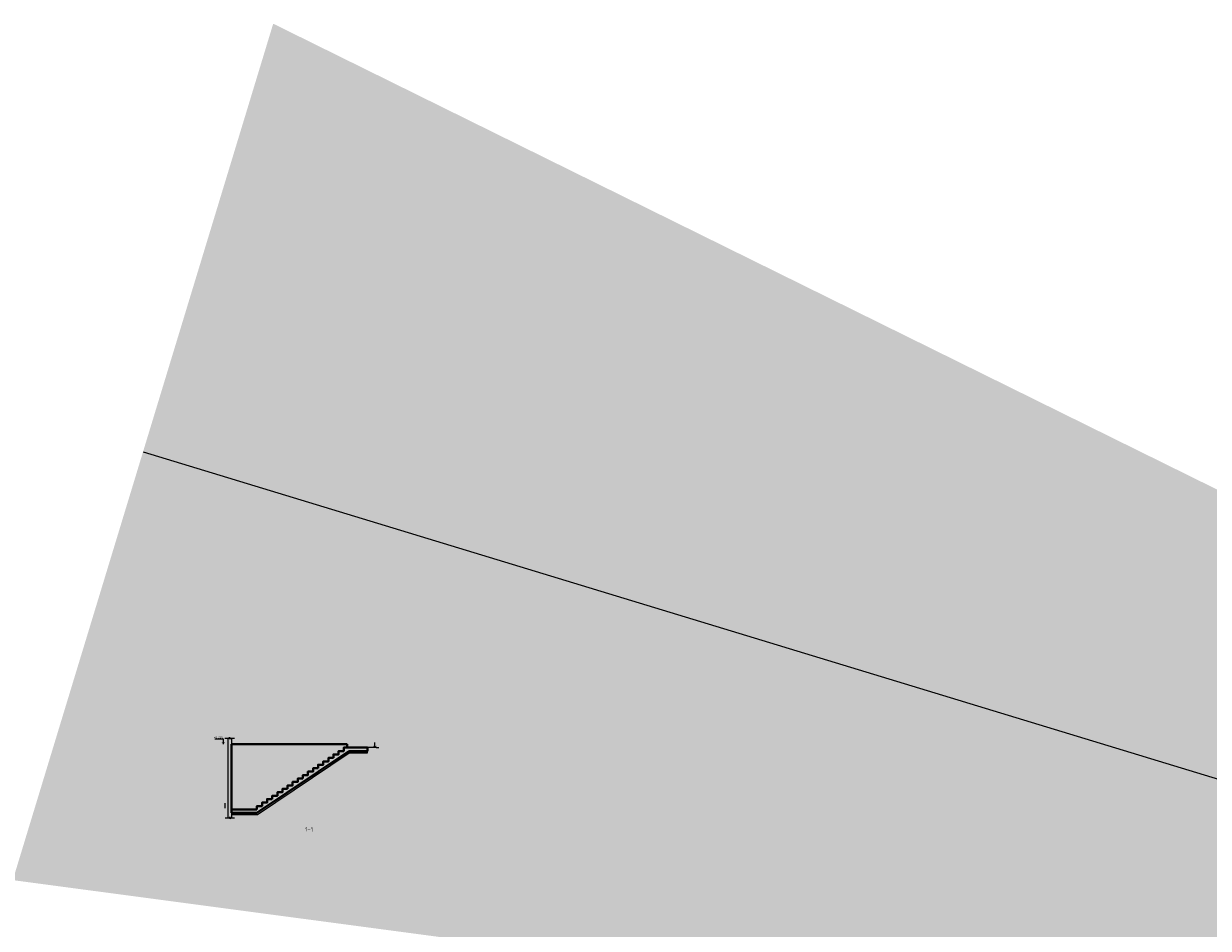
# Model space of a CAD drawing. Header units: millimetres. Extents: x 130535 to 1380046, y -231620 to 121434.
# Tile 88 of 135: x 665786 to 735437, y 35465 to 88626. Entities that reach past the tile are written whole.
import ezdxf
from ezdxf import colors
from ezdxf.entities.mleader import LeaderData, LeaderLine
from ezdxf.enums import TextEntityAlignment as Align
from ezdxf.math import Vec2, Vec3

# ---------------------------------------------------------------- set-up
doc = ezdxf.new("R2010")
doc.units = ezdxf.units.MM
for name, color, linetype, lineweight in [('!PIARENA-KR-ADDITIONAL TEXT_ВЫНОСКИ', 7, 'Continuous', 13), ('РАЗМЕРЫ', 7, 'Continuous', 9), ('Разрез жилая часть$0$Отметки', 7, 'Continuous', 20), ('Символы 0.20', 7, 'Continuous', 20), ('стены монолит', 7, 'Continuous', 40), ('Текст 5.00', 7, 'Continuous', 50), ('Тонкая', 7, 'Continuous', 20), ('штриховка', 7, 'Continuous', 18)]:
    doc.layers.add(name, color=color, linetype=linetype, lineweight=lineweight)
doc.styles.add('!Main', font='isocpeui.ttf')
doc.styles.add('GOST-2.304_Type-B', font='GOST_Common.ttf')
doc.styles.add('ГОСТ', font='isocpeur.TTF')
pattern_1 = [(0, (0, 0), (0, 6.985), [5.08, -1.905]), (90, (0, 0), (-6.985, 4e-16), [5.08, -1.905])]

msp = doc.modelspace()

# ---------------------------------------------------------------- hatches: boundary and pattern name
at = {"layer": 'штриховка', "linetype": 'Continuous', "lineweight": 0}
h = msp.add_hatch(dxfattribs=at)
h.set_pattern_fill('ANGLE', color=256)
h.set_pattern_definition([(0, (0, 29134.2684), (0, 6.985), [5.08, -1.905]), (90, (0, 29134.2684), (-6.985, 4e-16), [5.08, -1.905])])
h.paths.add_polyline_path([(684899.8, 75018.7), (685999.7, 75018.7), (685999.7, 75218.7), (684599.8, 75218.7), (684599.8, 75016.7), (684299.8, 75016.7), (684299.8, 74814.7), (683999.8, 74814.7), (683999.8, 74612.7), (683699.8, 74612.7), (683699.8, 74410.7), (683399.8, 74410.7), (683399.8, 74208.7), (683099.8, 74208.7), (683099.8, 74006.7), (682799.8, 74006.7), (682799.8, 73804.7), (682499.8, 73804.7), (682499.8, 73602.7), (682199.8, 73602.7), (682199.8, 73400.7), (681899.8, 73400.7), (681899.8, 73198.7), (681599.8, 73198.7), (681599.8, 72996.7), (681299.8, 72996.7), (681299.8, 72794.7), (680999.8, 72794.7), (680999.8, 72592.7), (680699.8, 72592.7), (680699.8, 72390.7), (680399.8, 72390.7), (680399.8, 72188.7), (680099.8, 72188.7), (680099.8, 71986.7), (679799.8, 71986.7), (679799.8, 71784.7), (679499.8, 71784.7), (679499.8, 71578.7), (677997.5, 71578.7), (677997.5, 71378.7), (679497.5, 71378.7)])
h = msp.add_hatch(dxfattribs=at)
h.set_pattern_fill('ANGLE', color=256)
h.set_pattern_definition(pattern_1)
h.paths.add_polyline_path([(684899.8, 45884.4), (685999.7, 45884.4), (685999.7, 46084.4), (684599.8, 46084.4), (684599.8, 45882.4), (684299.8, 45882.4), (684299.8, 45680.4), (683999.8, 45680.4), (683999.8, 45478.4), (683699.8, 45478.4), (683699.8, 45276.4), (683399.8, 45276.4), (683399.8, 45074.4), (683099.8, 45074.4), (683099.8, 44872.4), (682799.8, 44872.4), (682799.8, 44670.4), (682499.8, 44670.4), (682499.8, 44468.4), (682199.8, 44468.4), (682199.8, 44266.4), (681899.8, 44266.4), (681899.8, 44064.4), (681599.8, 44064.4), (681599.8, 43862.4), (681299.8, 43862.4), (681299.8, 43660.4), (680999.8, 43660.4), (680999.8, 43458.4), (680699.8, 43458.4), (680699.8, 43256.4), (680399.8, 43256.4), (680399.8, 43054.4), (680099.8, 43054.4), (680099.8, 42852.4), (679799.8, 42852.4), (679799.8, 42650.4), (679499.8, 42650.4), (679499.8, 42444.4), (677997.5, 42444.4), (677997.5, 42244.4), (679497.5, 42244.4)])
h = msp.add_hatch(dxfattribs=at)
h.set_pattern_fill('ANGLE', color=256)
h.set_pattern_definition(pattern_1)
h.paths.add_polyline_path([(683399.8, 45276.4), (683699.8, 45276.4), (683699.8, 45478.4), (683999.8, 45478.4), (683999.8, 45680.4), (684299.8, 45680.4), (684299.8, 45882.4), (684599.8, 45882.4), (684599.8, 46084.4), (684799.7, 46084.4), (684799.7, 46284.4), (677997.6, 46284.4), (677997.6, 42444.4), (679499.8, 42444.4), (679499.8, 42650.4), (679799.8, 42650.4), (679799.8, 42852.4), (680099.8, 42852.4), (680099.8, 43054.4), (680399.8, 43054.4), (680399.8, 43256.4), (680699.8, 43256.4), (680699.8, 43458.4), (680999.8, 43458.4), (680999.8, 43660.4), (681299.8, 43660.4), (681299.8, 43862.4), (681599.8, 43862.4), (681599.8, 44064.4), (681899.8, 44064.4), (681899.8, 44266.4), (682199.8, 44266.4), (682199.8, 44468.4), (682499.8, 44468.4), (682499.8, 44670.4), (682799.8, 44670.4), (682799.8, 44872.4), (683099.8, 44872.4), (683099.8, 45074.4), (683399.8, 45074.4)])

# ---------------------------------------------------------------- linework, layer by layer
at = {"layer": 'РАЗМЕРЫ', "linetype": 'Continuous', "lineweight": 0}
for p, q in [((677797.5, 46633.6, 350), (677797.5, 41960.4)), ((677997.5, 46633.6), (677997.5, 41960.4, -350)), ((686534.5, 46084.4), (685999.7, 46084.4)), ((686507.1, 46084.4), (686657.6, 46084.4))]:
    msp.add_line(p, q, dxfattribs=at)
at = {"layer": 'РАЗМЕРЫ', "color": 0, "linetype": 'Continuous', "lineweight": 18}
msp.add_line((685999.7, 45784.4), (685999.7, 45884.4), dxfattribs=at)
at = {"layer": 'РАЗМЕРЫ', "linetype": 'Continuous', "lineweight": 0}
for points in [[(677997.5, 42444.4), (677997.5, 42244.4), (679497.5, 42244.4), (684899.8, 45884.4), (685999.7, 45884.4), (685999.7, 46084.4), (684599.8, 46084.4)], [(677997.5, 42444.4), (679499.8, 42444.4), (679499.8, 42650.4), (679799.8, 42650.4), (679799.8, 42852.4), (680099.8, 42852.4), (680099.8, 43054.4), (680399.8, 43054.4), (680399.8, 43256.4), (680699.8, 43256.4), (680699.8, 43458.4), (680999.8, 43458.4), (680999.8, 43660.4), (681299.8, 43660.4), (681299.8, 43862.4), (681599.8, 43862.4), (681599.8, 44064.4), (681899.8, 44064.4), (681899.8, 44266.4), (682199.8, 44266.4), (682199.8, 44468.4), (682499.8, 44468.4), (682499.8, 44670.4), (682799.8, 44670.4), (682799.8, 44872.4), (683099.8, 44872.4), (683099.8, 45074.4), (683399.8, 45074.4), (683399.8, 45276.4), (683699.8, 45276.4), (683699.8, 45478.4), (683999.8, 45478.4), (683999.8, 45680.4), (684299.8, 45680.4), (684299.8, 45882.4), (684599.8, 45882.4), (684599.8, 46084.4)], [(677997.6, 42444.4), (677997.6, 46284.4), (684799.7, 46284.4), (684799.7, 46084.4)]]:
    msp.add_lwpolyline(points, dxfattribs=at)
at = {"layer": 'Символы 0.20', "color": 1, "linetype": 'Continuous', "lineweight": 20, "ltscale": 100}
msp.add_line((677526, 46584.4), (677026, 46584.4), dxfattribs=at)
at = {"layer": 'Символы 0.20', "color": 1, "linetype": 'Continuous', "lineweight": 20, "ltscale": 10000}
msp.add_line((686507.1, 46084.4), (686357.1, 46084.4), dxfattribs=at)
at = {"layer": 'Символы 0.20', "color": 1, "linetype": 'Continuous', "lineweight": 20, "ltscale": 10000, "const_width": 25}
for points in [[(677617.2, 46393.3), (677526, 46302.1), (677434.8, 46393.3)], [(686341, 46193.3), (686432.1, 46102.1), (686523.3, 46193.3)]]:
    msp.add_lwpolyline(points, dxfattribs=at)
at = {"layer": 'Символы 0.20', "color": 1, "linetype": 'Continuous', "lineweight": 20, "ltscale": 10000}
for points in [[(677526, 46284.4), (677526, 46584.4)], [(686432.1, 46084.4), (686432.1, 46384.4)]]:
    msp.add_lwpolyline(points, dxfattribs=at)
at = {"layer": 'Символы 0.20', "color": 1, "linetype": 'Continuous', "lineweight": 20, "ltscale": 10000, "elevation": -3575}
msp.add_lwpolyline([(677624.8, 42524.4), (677624.8, 42824.4)], dxfattribs=at)
at = {"layer": 'стены монолит', "ltscale": 100}
for p, q in [((677999.7, 46284.4), (677997.5, 42244.4, -350)), ((677999.7, 46284.4), (684799.7, 46284.4)), ((684799.7, 46284.4), (684799.7, 46084.4)), ((684799.7, 46084.4), (685999.7, 46084.4)), ((685999.7, 45884.4), (685999.7, 46084.4)), ((679497.5, 42244.4, -350), (684899.8, 45884.4)), ((684899.8, 45884.4), (685999.7, 45884.4)), ((677997.5, 42444.4), (679497.5, 42444.4, -350)), ((677997.5, 42244.4, -350), (679497.5, 42244.4, -350))]:
    msp.add_line(p, q, dxfattribs=at)
at = {"layer": 'стены монолит', "color": 0, "lineweight": 18, "ltscale": 100}
for p, q in [((679524.3, 42144.4, -350), (684930.7, 45784.4)), ((684930.7, 45784.4), (685999.7, 45784.4)), ((677997.5, 42144.4, -350), (679524.3, 42144.4, -350))]:
    msp.add_line(p, q, dxfattribs=at)
at = {"layer": 'стены монолит', "ltscale": 100}
for points in [[(684899.8, 46084.4), (684599.8, 46084.4), (684599.8, 45882.4), (684299.8, 45882.4), (684299.8, 45680.4), (683999.8, 45680.4), (683999.8, 45478.4)], [(683999.8, 45478.4), (683699.8, 45478.4), (683699.8, 45276.4), (683399.8, 45276.4), (683399.8, 45074.4), (683099.8, 45074.4), (683099.8, 44872.4)], [(683099.8, 44872.4), (682799.8, 44872.4), (682799.8, 44670.4), (682499.8, 44670.4), (682499.8, 44468.4), (682199.8, 44468.4), (682199.8, 44266.4)], [(682199.8, 44266.4), (681899.8, 44266.4), (681899.8, 44064.4), (681599.8, 44064.4), (681599.8, 43862.4), (681299.8, 43862.4), (681299.8, 43660.4)], [(681299.8, 43660.4), (680999.8, 43660.4), (680999.8, 43458.4), (680699.8, 43458.4), (680699.8, 43256.4), (680399.8, 43256.4), (680399.8, 43054.4)], [(680399.8, 43054.4), (680099.8, 43054.4), (680099.8, 42852.4), (679799.8, 42852.4), (679799.8, 42650.4), (679499.8, 42650.4), (679499.8, 42448.4)]]:
    msp.add_lwpolyline(points, dxfattribs=at)
at = {"layer": 'Тонкая', "elevation": 350}
msp.add_lwpolyline([(677622, 46633.6), (677659.5, 46633.6), (677866.9, 46633.6), (677882.5, 46696.1), (677913.8, 46571.1), (677929.4, 46633.6), (678136.8, 46633.6), (678174.3, 46633.6)], dxfattribs=at)
at = {"layer": 'Тонкая'}
msp.add_lwpolyline([(677636.4, 41960.4), (677673.9, 41960.4), (677881.3, 41960.4), (677896.9, 42022.9), (677928.2, 41897.9), (677943.8, 41960.4), (678151.2, 41960.4), (678188.7, 41960.4)], dxfattribs=at)

# ---------------------------------------------------------------- texts
at = {"layer": 'Разрез жилая часть$0$Отметки', "linetype": 'Continuous', "lineweight": 25, "ltscale": 100, "style": 'ГОСТ'}
msp.add_text('+0,080', height=125, dxfattribs=at).set_placement((676973.5, 46629.4))
at = {"layer": 'Текст 5.00', "style": 'GOST-2.304_Type-B'}
msp.add_text('1-1', height=250, dxfattribs=at).set_placement((682567, 41277.3), align=Align.MIDDLE_CENTER)

# ---------------------------------------------------------------- leaders
at = {"layer": '!PIARENA-KR-ADDITIONAL TEXT_ВЫНОСКИ', "ltscale": 30}
ml = msp.add_multileader_mtext('Standard', dxfattribs=at)
ml.set_content('{\\fISOCPEUR|b0|i0|c0|p34;\\C256;поз.2 нижняя %%c10 А500С, шаг 200х200\\P поз.1   верхняя %%c10 А500С, шаг 200х200\\Pфоновая арматура, раскладку начинать \\Pвдоль цифровых осей}', color=3, style='!Main')
ml.set_leader_properties(color=256, linetype='ByLayer', lineweight=-1)
ml.build(insert=Vec2(0, 0))
ml.multileader.update_dxf_attribs({"text_left_attachment_type": 6, "text_right_attachment_type": 6, "dogleg_length": 0.339, "arrow_head_size": 160000, "scale": 100})
ctx = ml.context
ctx.base_point, ctx.scale, ctx.char_height, ctx.arrow_head_size, ctx.landing_gap_size, ctx.plane_origin = Vec3(817359.6, 17503.3), 100, 250, 160000, 0, Vec3(823407.5, 13210.4)
ctx.left_attachment, ctx.right_attachment, ctx.text_align_type = 6, 6, 1
notes = []
notes.append((ctx, [(0, (1, 1, 0), (823868.6, 17503.3), (-1, 0), 33.9, [(0, [(825874.7, 16893)], 0, [])])]))
ctx.mtext.insert, ctx.mtext.width, ctx.mtext.alignment, ctx.mtext.flow_direction = Vec3(820597.1, 17828.3), 10171.308, 2, 5
for ctx, leaders in notes:
    for number, flags, end, landing, length, lines in leaders:
        leader = LeaderData()
        leader.index, (leader.has_last_leader_line, leader.has_dogleg_vector, leader.attachment_direction) = number, flags
        leader.last_leader_point, leader.dogleg_vector, leader.dogleg_length = Vec3(end), Vec3(landing), length
        for number, points, colour, breaks in lines:
            line = LeaderLine()
            line.index, line.vertices, line.color, line.breaks = number, Vec3.list(points), colors.encode_raw_color(colour), breaks
            leader.lines.append(line)
        ctx.leaders.append(leader)

doc.saveas('drawing.dxf')
